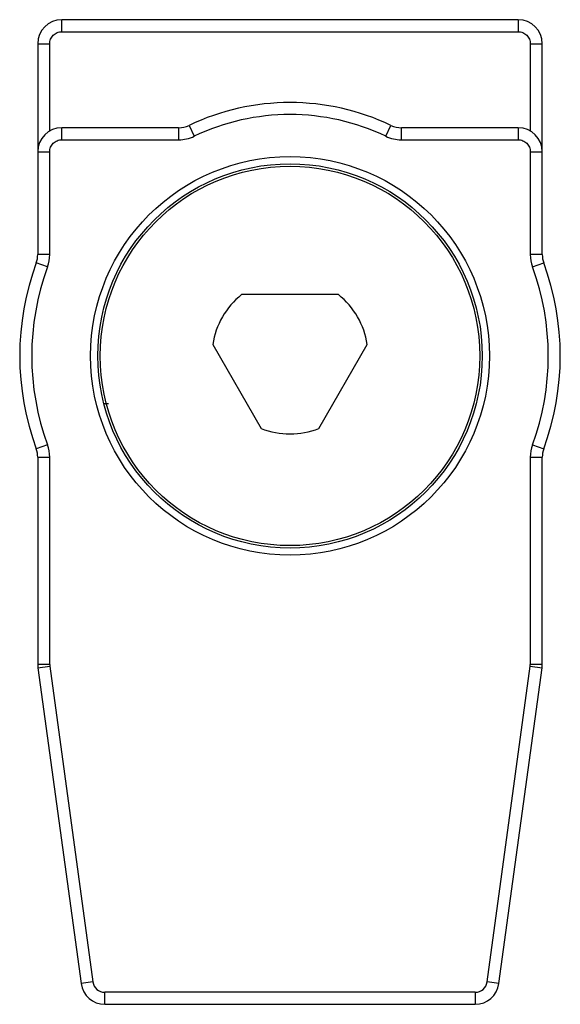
# Model space of a CAD drawing. Header units: millimetres. Extents: x 6.2 to 28.7, y 3.5 to 44.5.
import ezdxf

# ---------------------------------------------------------------- set-up
doc = ezdxf.new("R2010")
doc.units = ezdxf.units.MM
doc.header["$LTSCALE"] = 3.141738
doc.layers.get('0').update_dxf_attribs({"linetype": 'CONTINUOUS'})

msp = doc.modelspace()

# ---------------------------------------------------------------- linework, layer by layer
at = {"color": 7}
for p, q in [((7.982, 43.951), (7.982, 44.451)), ((26.982, 44.451), (7.982, 44.451)), ((26.982, 44.451), (26.982, 43.951)), ((7.982, 43.951), (26.982, 43.951)), ((6.982, 43.451), (6.982, 34.672)), ((6.982, 43.451), (7.482, 43.451)), ((7.482, 39.817), (7.482, 43.451)), ((27.482, 43.451), (27.482, 39.817)), ((27.482, 43.451), (27.982, 43.451)), ((27.982, 34.672), (27.982, 43.451)), ((7.982, 39.451), (7.982, 39.951)), ((12.848, 39.951), (7.982, 39.951)), ((12.848, 39.951), (12.848, 39.451)), ((13.279, 40.049), (13.494, 39.598)), ((21.469, 39.598), (21.685, 40.049)), ((22.116, 39.451), (22.116, 39.951)), ((26.982, 39.951), (22.116, 39.951)), ((26.982, 39.951), (26.982, 39.451)), ((7.982, 39.451), (12.848, 39.451)), ((22.116, 39.451), (26.982, 39.451)), ((6.982, 38.951), (7.482, 38.951)), ((7.482, 34.672), (7.482, 38.951)), ((27.482, 38.951), (27.482, 34.672)), ((27.482, 38.951), (27.982, 38.951)), ((7.482, 34.672), (6.982, 34.672)), ((27.982, 34.672), (27.482, 34.672)), ((7.39, 34.155), (6.921, 34.327)), ((27.574, 34.155), (28.043, 34.327)), ((19.497, 33.001), (15.467, 33.001)), ((14.266, 30.921), (16.281, 27.431)), ((18.683, 27.431), (20.698, 30.921)), ((9.931, 28.451), (9.736, 28.451)), ((7.39, 26.747), (6.921, 26.575)), ((27.574, 26.747), (28.043, 26.575)), ((6.982, 26.231), (6.982, 17.604)), ((6.982, 26.231), (7.482, 26.231)), ((7.482, 17.604), (7.482, 26.231)), ((27.482, 26.231), (27.982, 26.231)), ((27.482, 26.231), (27.482, 17.604)), ((27.982, 17.604), (27.982, 26.231)), ((7.482, 17.604), (6.982, 17.604)), ((6.991, 17.469), (7.486, 17.537)), ((6.991, 17.469), (8.785, 4.316)), ((7.486, 17.537), (9.28, 4.384)), ((25.684, 4.384), (27.477, 17.537)), ((26.179, 4.316), (27.973, 17.469)), ((27.477, 17.537), (27.973, 17.469)), ((27.982, 17.604), (27.482, 17.604)), ((9.28, 4.384), (8.785, 4.316)), ((26.179, 4.316), (25.684, 4.384)), ((25.188, 3.951), (9.775, 3.951)), ((9.775, 3.451), (9.775, 3.951)), ((25.188, 3.951), (25.188, 3.451)), ((9.775, 3.451), (25.188, 3.451))]:
    msp.add_line(p, q, dxfattribs=at)
for radius in [8.3, 8, 7.9]:
    msp.add_circle((17.482, 30.451), radius, dxfattribs=at)
for centre, radius, start, end in [((7.982, 43.451), 1, 90, 180), ((26.982, 43.451), 1, 0, 90), ((17.482, 31.251), 9.75, 64.4655, 115.5345), ((17.482, 31.251), 9.25, 64.4655, 115.5345), ((7.982, 38.951), 1, 90, 180), ((12.848, 40.951), 1, 270, 295.5345), ((22.116, 40.951), 1, 244.4655, 270), ((26.982, 38.951), 1, 0, 90), ((12.848, 40.951), 1.5, 270, 295.5345), ((22.116, 40.951), 1.5, 244.4655, 270), ((5.982, 34.672), 1, 339.8469, 360), ((5.982, 34.672), 1.5, 339.8469, 360), ((28.982, 34.672), 1.5, 180, 200.1531), ((28.982, 34.672), 1, 180, 200.1531), ((17.482, 30.451), 11.25, 159.8469, 200.1531), ((17.482, 30.451), 10.75, 159.8469, 200.1531), ((17.482, 30.451), 10.75, 339.8469, 20.1531), ((17.482, 30.451), 11.25, 339.8469, 20.1531), ((17.482, 30.451), 3.25, 128.3149, 171.6851), ((17.482, 30.451), 3.25, 8.3149, 51.6851), ((17.482, 30.451), 3.25, 248.3149, 291.6851), ((5.982, 26.231), 1.5, 0, 20.1531), ((28.982, 26.231), 1.5, 159.8469, 180), ((5.982, 26.231), 1, 0, 20.1531), ((28.982, 26.231), 1, 159.8469, 180), ((7.982, 17.604), 1, 180, 187.7652), ((7.982, 17.604), 0.5, 180, 187.7652), ((26.982, 17.604), 0.5, 352.2348, 360), ((26.982, 17.604), 1, 352.2348, 360), ((9.775, 4.451), 1, 187.7652, 270), ((9.775, 4.451), 0.5, 187.7319, 270.0332), ((25.189, 4.451), 0.5, 269.9668, 352.2681), ((25.188, 4.451), 1, 270, 352.2348)]:
    msp.add_arc(centre, radius, start, end, dxfattribs=at)
for points in [[(7.482, 43.451), (7.482, 43.484), (7.488, 43.549), (7.526, 43.675), (7.619, 43.814), (7.758, 43.907), (7.884, 43.945), (7.949, 43.951), (7.982, 43.951)], [(26.982, 43.951), (27.014, 43.951), (27.08, 43.945), (27.206, 43.907), (27.344, 43.814), (27.438, 43.675), (27.476, 43.549), (27.482, 43.484), (27.482, 43.451)], [(7.482, 38.951), (7.482, 38.984), (7.488, 39.049), (7.526, 39.175), (7.619, 39.314), (7.758, 39.407), (7.884, 39.445), (7.949, 39.451), (7.982, 39.451)], [(26.982, 39.451), (27.014, 39.451), (27.08, 39.445), (27.206, 39.407), (27.344, 39.314), (27.438, 39.175), (27.476, 39.049), (27.482, 38.984), (27.482, 38.951)]]:
    msp.add_open_spline(points, degree=3, knots=[0, 0, 0, 0, 0.125214, 0.250599, 0.500002, 0.749404, 0.874787, 1, 1, 1, 1], dxfattribs=at)

doc.saveas('drawing.dxf')
